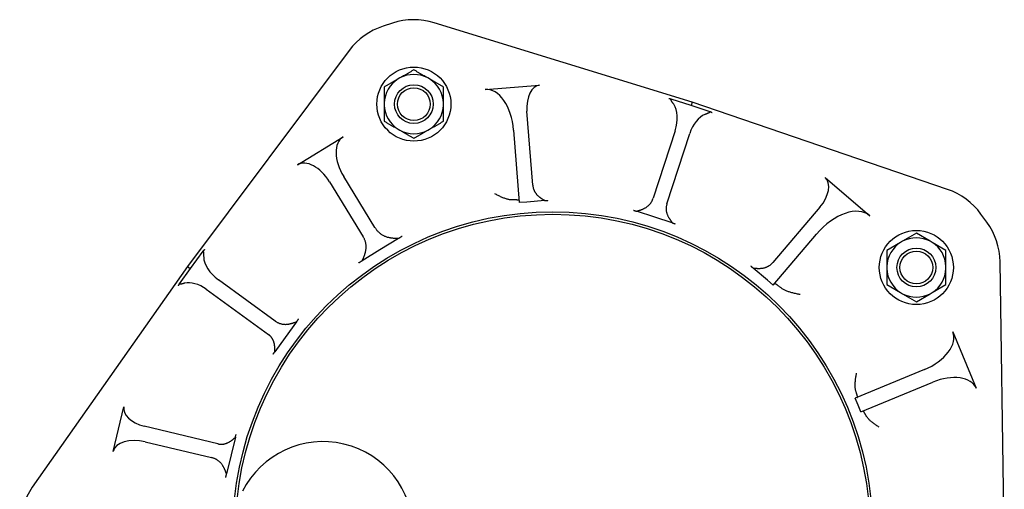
# Model space of a CAD drawing. Header units: millimetres. Extents: x -20 to 4412, y 58 to 1156.
# Tile 2 of 7: x -20 to 379, y 497 to 687. Entities that reach past the tile are written whole.
import ezdxf

# ---------------------------------------------------------------- set-up
doc = ezdxf.new("R2010")
doc.units = ezdxf.units.MM
doc.layers.add('DETAIL', color=2, linetype='Continuous')

msp = doc.modelspace()

# ---------------------------------------------------------------- linework, layer by layer
at = {"layer": 'DETAIL'}
for p, q in [((131.16, 685.44), (127.35, 684.2)), ((252.47, 653.48), (148.04, 685.58)), ((113.62, 674.38), (48.06, 586.98)), ((134.17, 663.26), (133.41, 662.82)), ((146.16, 662.82), (145.4, 663.26)), ((127.79, 659.57), (127.79, 653.09)), ((151.78, 653.09), (151.78, 659.57)), ((168.63, 658.62), (190.7, 660.37)), ((252.01, 652.07), (243.96, 654.68)), ((127.79, 653.09), (127.79, 652.21)), ((127.79, 652.21), (127.79, 645.72)), ((151.78, 652.21), (151.78, 653.09)), ((151.78, 645.72), (151.78, 652.21)), ((252.47, 653.48), (252.01, 652.07)), ((259.73, 649.57), (252.01, 652.07)), ((355.84, 618.14), (252.47, 653.48)), ((187.95, 619.79), (185.57, 649.85)), ((133.41, 642.48), (134.17, 642.04)), ((145.4, 642.04), (146.16, 642.48)), ((180.16, 642.16), (182.49, 612.78)), ((92.68, 628.11), (111.1, 639.41)), ((245.56, 641.9), (236.68, 614.54)), ((242.26, 612.3), (251.48, 640.71)), ((124.04, 602.67), (111.38, 623.31)), ((306.3, 622.96), (324.42, 607.5)), ((105.62, 621.23), (119.29, 598.94)), ((185.48, 613.01), (182.49, 612.78)), ((192.83, 613.59), (185.48, 613.01)), ((304.18, 610.89), (285.09, 588.53)), ((237.35, 606.89), (230, 609.28)), ((244.44, 604.59), (237.35, 606.89)), ((371.79, 604.87), (369.43, 608.11)), ((133.6, 598.32), (126.04, 593.68)), ((285.22, 579.44), (302.81, 600.05)), ((343.27, 600.38), (337.65, 597.14)), ((348.89, 597.14), (343.27, 600.38)), ((336.89, 596.7), (331.27, 593.46)), ((337.65, 597.14), (336.89, 596.7)), ((349.65, 596.7), (348.89, 597.14)), ((355.26, 593.46), (349.65, 596.7)), ((54.31, 593.07), (49.26, 586.11)), ((126.04, 593.68), (118.88, 589.29)), ((331.27, 593.46), (331.27, 586.97)), ((355.26, 586.97), (355.26, 593.46)), ((48.06, 586.98), (-14.74, 497.59)), ((49.26, 586.11), (44.73, 579.88)), ((48.06, 586.98), (49.26, 586.11)), ((282.94, 581.39), (277.18, 586.3)), ((331.27, 586.97), (331.27, 586.09)), ((331.27, 586.09), (331.27, 579.61)), ((355.26, 586.09), (355.26, 586.97)), ((355.26, 579.61), (355.26, 586.09)), ((378.88, 479.62), (377.14, 588.85)), ((83.62, 564.87), (60.67, 581.53)), ((285.22, 579.44), (282.94, 581.39)), ((331.27, 579.61), (336.89, 576.37)), ((349.65, 576.37), (355.26, 579.61)), ((55.73, 577.71), (80.91, 559.43)), ((336.89, 576.37), (337.65, 575.93)), ((337.65, 575.93), (343.27, 572.68)), ((343.27, 572.68), (348.89, 575.93)), ((348.89, 575.93), (349.65, 576.37)), ((92.3, 564.55), (87.69, 558.21)), ((87.69, 558.21), (83.51, 552.44)), ((358.04, 560.51), (367.52, 537.66)), ((346.51, 545.2), (318.54, 533.6)), ((320.84, 528.06), (349.94, 540.12)), ((319.69, 530.83), (318.54, 533.6)), ((320.84, 528.06), (319.69, 530.83)), ((18.03, 512.05), (22.38, 530.18)), ((60.35, 515.17), (30.53, 522.31)), ((31.01, 516.03), (57.87, 509.59)), ((67.53, 517.81), (65.84, 510.76)), ((65.84, 510.76), (63.97, 502.96))]:
    msp.add_line(p, q, dxfattribs=at)
at = {"layer": 'DETAIL', "flags": 128}
for points in [[(139.79, 666.5), (139.53, 666.35), (139.28, 666.2), (139.02, 666.06), (138.78, 665.92), (138.53, 665.77), (138.29, 665.63), (138.05, 665.5), (137.81, 665.36), (137.57, 665.22), (137.34, 665.09), (137.11, 664.95), (136.88, 664.82), (136.65, 664.69), (136.42, 664.55), (136.19, 664.42), (135.96, 664.29), (135.74, 664.16), (135.51, 664.03), (135.29, 663.9), (135.07, 663.77), (134.84, 663.64), (134.62, 663.52), (134.39, 663.39), (134.17, 663.26)], [(145.4, 663.26), (145.18, 663.39), (144.96, 663.52), (144.73, 663.64), (144.51, 663.77), (144.28, 663.9), (144.06, 664.03), (143.83, 664.16), (143.61, 664.29), (143.38, 664.42), (143.15, 664.55), (142.93, 664.69), (142.7, 664.82), (142.47, 664.95), (142.23, 665.09), (142, 665.22), (141.76, 665.36), (141.53, 665.5), (141.28, 665.63), (141.04, 665.77), (140.8, 665.92), (140.55, 666.06), (140.3, 666.2), (140.04, 666.35), (139.79, 666.5)], [(133.41, 662.82), (133.18, 662.69), (132.96, 662.56), (132.74, 662.43), (132.51, 662.3), (132.29, 662.17), (132.06, 662.04), (131.84, 661.91), (131.61, 661.78), (131.39, 661.65), (131.16, 661.52), (130.93, 661.39), (130.7, 661.25), (130.47, 661.12), (130.24, 660.99), (130, 660.85), (129.77, 660.72), (129.53, 660.58), (129.29, 660.44), (129.05, 660.3), (128.8, 660.16), (128.55, 660.01), (128.3, 659.87), (128.05, 659.72), (127.79, 659.57)], [(151.78, 659.57), (151.52, 659.72), (151.27, 659.87), (151.02, 660.01), (150.77, 660.16), (150.53, 660.3), (150.28, 660.44), (150.04, 660.58), (149.8, 660.72), (149.57, 660.85), (149.33, 660.99), (149.1, 661.12), (148.87, 661.25), (148.64, 661.39), (148.41, 661.52), (148.19, 661.65), (147.96, 661.78), (147.73, 661.91), (147.51, 662.04), (147.28, 662.17), (147.06, 662.3), (146.84, 662.43), (146.61, 662.56), (146.39, 662.69), (146.16, 662.82)], [(243.96, 654.68), (243.92, 654.69), (243.87, 654.69), (243.83, 654.69), (243.79, 654.69), (243.74, 654.7), (243.7, 654.7), (243.66, 654.71), (243.62, 654.71), (243.58, 654.72), (243.54, 654.72), (243.5, 654.73), (243.46, 654.73), (243.42, 654.74), (243.38, 654.75), (243.34, 654.76), (243.3, 654.76), (243.27, 654.77), (243.23, 654.78), (243.19, 654.79), (243.16, 654.8), (243.12, 654.81), (243.09, 654.82), (243.05, 654.83), (243.02, 654.84)], [(245.02, 652.59), (244.93, 652.72), (244.84, 652.85), (244.75, 652.97), (244.66, 653.1), (244.58, 653.21), (244.5, 653.33), (244.42, 653.44), (244.35, 653.54), (244.28, 653.64), (244.22, 653.74), (244.16, 653.83), (244.1, 653.92), (244.06, 654.01), (244.01, 654.09), (243.98, 654.16), (243.95, 654.23), (243.93, 654.3), (243.91, 654.36), (243.9, 654.42), (243.9, 654.47), (243.9, 654.53), (243.91, 654.58), (243.94, 654.64), (243.96, 654.68)], [(259.73, 649.57), (259.72, 649.51), (259.71, 649.46), (259.69, 649.41), (259.66, 649.36), (259.62, 649.32), (259.58, 649.28), (259.53, 649.24), (259.47, 649.2), (259.41, 649.16), (259.34, 649.12), (259.26, 649.08), (259.18, 649.04), (259.09, 649), (258.99, 648.96), (258.88, 648.92), (258.77, 648.88), (258.65, 648.83), (258.53, 648.79), (258.4, 648.74), (258.26, 648.69), (258.12, 648.64), (257.98, 648.59), (257.83, 648.54), (257.68, 648.48)], [(260.53, 649.16), (260.5, 649.17), (260.46, 649.19), (260.43, 649.2), (260.39, 649.21), (260.36, 649.23), (260.32, 649.24), (260.29, 649.26), (260.25, 649.27), (260.22, 649.29), (260.18, 649.3), (260.15, 649.32), (260.12, 649.34), (260.08, 649.35), (260.05, 649.37), (260.02, 649.39), (259.98, 649.41), (259.95, 649.43), (259.92, 649.45), (259.89, 649.47), (259.85, 649.49), (259.82, 649.51), (259.79, 649.53), (259.76, 649.55), (259.73, 649.57)], [(127.79, 645.72), (128.05, 645.58), (128.3, 645.43), (128.55, 645.28), (128.8, 645.14), (129.05, 645), (129.29, 644.86), (129.53, 644.72), (129.77, 644.58), (130, 644.45), (130.24, 644.31), (130.47, 644.18), (130.7, 644.04), (130.93, 643.91), (131.16, 643.78), (131.39, 643.65), (131.61, 643.52), (131.84, 643.39), (132.06, 643.26), (132.29, 643.13), (132.51, 643), (132.74, 642.87), (132.96, 642.74), (133.18, 642.61), (133.41, 642.48)], [(134.17, 642.04), (134.39, 641.91), (134.62, 641.78), (134.84, 641.65), (135.07, 641.52), (135.29, 641.4), (135.51, 641.27), (135.74, 641.14), (135.96, 641.01), (136.19, 640.88), (136.42, 640.74), (136.65, 640.61), (136.88, 640.48), (137.11, 640.35), (137.34, 640.21), (137.57, 640.08), (137.81, 639.94), (138.05, 639.8), (138.29, 639.66), (138.53, 639.52), (138.78, 639.38), (139.02, 639.24), (139.28, 639.09), (139.53, 638.95), (139.79, 638.8)], [(139.79, 638.8), (140.04, 638.95), (140.3, 639.09), (140.55, 639.24), (140.8, 639.38), (141.04, 639.52), (141.28, 639.66), (141.53, 639.8), (141.76, 639.94), (142, 640.08), (142.23, 640.21), (142.47, 640.35), (142.7, 640.48), (142.93, 640.61), (143.15, 640.74), (143.38, 640.88), (143.61, 641.01), (143.83, 641.14), (144.06, 641.27), (144.28, 641.4), (144.51, 641.52), (144.73, 641.65), (144.96, 641.78), (145.18, 641.91), (145.4, 642.04)], [(146.16, 642.48), (146.39, 642.61), (146.61, 642.74), (146.84, 642.87), (147.06, 643), (147.28, 643.13), (147.51, 643.26), (147.73, 643.39), (147.96, 643.52), (148.19, 643.65), (148.41, 643.78), (148.64, 643.91), (148.87, 644.04), (149.1, 644.18), (149.33, 644.31), (149.57, 644.45), (149.8, 644.58), (150.04, 644.72), (150.28, 644.86), (150.53, 645), (150.77, 645.14), (151.02, 645.28), (151.27, 645.43), (151.52, 645.58), (151.78, 645.72)], [(187.95, 619.79), (187.97, 619.62), (187.99, 619.44), (188.01, 619.27), (188.04, 619.1), (188.08, 618.93), (188.12, 618.77), (188.16, 618.6), (188.21, 618.43), (188.26, 618.27), (188.32, 618.1), (188.38, 617.94), (188.45, 617.78), (188.52, 617.62), (188.59, 617.46), (188.67, 617.3), (188.76, 617.15), (188.85, 617), (188.94, 616.85), (189.04, 616.7), (189.14, 616.56), (189.25, 616.41), (189.36, 616.27), (189.48, 616.14), (189.6, 616)], [(179.87, 613.85), (179.63, 613.85), (179.37, 613.86), (179.11, 613.88), (178.84, 613.91), (178.56, 613.95), (178.28, 614.01), (177.99, 614.07), (177.7, 614.14), (177.4, 614.22), (177.1, 614.32), (176.79, 614.41), (176.48, 614.52), (176.17, 614.64), (175.85, 614.76), (175.53, 614.89), (175.21, 615.03), (174.88, 615.18), (174.55, 615.33), (174.22, 615.49), (173.88, 615.66), (173.55, 615.83), (173.21, 616.01), (172.87, 616.19), (172.53, 616.38)], [(189.6, 616), (189.75, 615.84), (189.91, 615.69), (190.06, 615.54), (190.21, 615.41), (190.35, 615.28), (190.5, 615.16), (190.64, 615.05), (190.79, 614.94), (190.93, 614.83), (191.07, 614.73), (191.21, 614.63), (191.36, 614.53), (191.49, 614.43), (191.63, 614.34), (191.77, 614.26), (191.9, 614.17), (192.03, 614.09), (192.16, 614.01), (192.28, 613.94), (192.4, 613.86), (192.51, 613.79), (192.62, 613.72), (192.73, 613.66), (192.83, 613.59)], [(233.8, 610.83), (233.97, 610.95), (234.14, 611.06), (234.3, 611.18), (234.46, 611.31), (234.62, 611.44), (234.77, 611.57), (234.92, 611.71), (235.06, 611.85), (235.2, 612), (235.33, 612.15), (235.46, 612.3), (235.58, 612.45), (235.7, 612.61), (235.82, 612.78), (235.93, 612.94), (236.03, 613.11), (236.13, 613.28), (236.22, 613.45), (236.31, 613.63), (236.39, 613.8), (236.47, 613.98), (236.55, 614.17), (236.62, 614.35), (236.68, 614.54)], [(182.42, 613.63), (182.41, 613.65), (182.4, 613.67), (182.38, 613.69), (182.34, 613.71), (182.31, 613.73), (182.26, 613.74), (182.2, 613.76), (182.13, 613.78), (182.06, 613.79), (181.98, 613.8), (181.89, 613.81), (181.79, 613.83), (181.68, 613.83), (181.56, 613.84), (181.43, 613.85), (181.3, 613.86), (181.15, 613.86), (181, 613.86), (180.83, 613.87), (180.66, 613.87), (180.48, 613.86), (180.29, 613.86), (180.08, 613.86), (179.87, 613.85)], [(192.83, 613.59), (192.9, 613.6), (192.97, 613.61), (193.03, 613.61), (193.1, 613.62), (193.16, 613.63), (193.22, 613.63), (193.28, 613.64), (193.34, 613.64), (193.4, 613.65), (193.46, 613.65), (193.51, 613.66), (193.56, 613.66), (193.61, 613.67), (193.66, 613.67), (193.71, 613.68), (193.76, 613.68), (193.8, 613.68), (193.85, 613.69), (193.89, 613.69), (193.93, 613.7), (193.97, 613.7), (194.01, 613.7), (194.04, 613.7), (194.08, 613.71)], [(230, 609.28), (230.11, 609.32), (230.23, 609.36), (230.36, 609.4), (230.49, 609.44), (230.63, 609.49), (230.77, 609.53), (230.92, 609.58), (231.07, 609.63), (231.22, 609.68), (231.38, 609.73), (231.54, 609.79), (231.7, 609.84), (231.87, 609.91), (232.03, 609.97), (232.2, 610.04), (232.37, 610.11), (232.55, 610.18), (232.72, 610.26), (232.89, 610.34), (233.07, 610.43), (233.24, 610.52), (233.42, 610.61), (233.61, 610.72), (233.8, 610.83)], [(242.26, 612.3), (242.21, 612.14), (242.16, 611.96), (242.12, 611.79), (242.08, 611.62), (242.05, 611.44), (242.02, 611.27), (241.99, 611.09), (241.97, 610.91), (241.96, 610.74), (241.95, 610.56), (241.95, 610.38), (241.95, 610.2), (241.95, 610.02), (241.96, 609.84), (241.98, 609.66), (242, 609.48), (242.02, 609.3), (242.06, 609.12), (242.09, 608.94), (242.13, 608.76), (242.18, 608.59), (242.23, 608.41), (242.29, 608.23), (242.35, 608.06)], [(228.7, 609.72), (228.74, 609.7), (228.78, 609.69), (228.83, 609.68), (228.87, 609.66), (228.91, 609.65), (228.96, 609.63), (229.01, 609.62), (229.05, 609.6), (229.1, 609.58), (229.15, 609.57), (229.21, 609.55), (229.26, 609.53), (229.31, 609.51), (229.37, 609.49), (229.43, 609.47), (229.49, 609.45), (229.54, 609.43), (229.61, 609.41), (229.67, 609.39), (229.73, 609.37), (229.8, 609.35), (229.86, 609.33), (229.93, 609.3), (230, 609.28)], [(242.35, 608.06), (242.43, 607.85), (242.52, 607.66), (242.6, 607.47), (242.69, 607.29), (242.78, 607.11), (242.87, 606.95), (242.96, 606.79), (243.05, 606.63), (243.14, 606.47), (243.24, 606.32), (243.33, 606.17), (243.42, 606.03), (243.52, 605.89), (243.61, 605.75), (243.7, 605.62), (243.8, 605.49), (243.89, 605.36), (243.97, 605.24), (244.06, 605.12), (244.14, 605.01), (244.22, 604.9), (244.3, 604.79), (244.37, 604.69), (244.44, 604.59)], [(124.04, 602.67), (124.19, 602.44), (124.34, 602.21), (124.5, 601.99), (124.67, 601.77), (124.85, 601.56), (125.03, 601.36), (125.22, 601.16), (125.41, 600.96), (125.62, 600.77), (125.82, 600.59), (126.04, 600.41), (126.26, 600.24), (126.48, 600.08), (126.72, 599.92), (126.95, 599.77), (127.2, 599.63), (127.45, 599.5), (127.7, 599.37), (127.96, 599.25), (128.22, 599.14), (128.49, 599.04), (128.76, 598.95), (129.04, 598.86), (129.32, 598.79)], [(244.44, 604.59), (244.51, 604.57), (244.57, 604.55), (244.64, 604.53), (244.7, 604.51), (244.76, 604.49), (244.82, 604.47), (244.88, 604.46), (244.94, 604.44), (245, 604.42), (245.05, 604.4), (245.1, 604.39), (245.16, 604.37), (245.21, 604.36), (245.25, 604.34), (245.3, 604.33), (245.35, 604.31), (245.39, 604.3), (245.43, 604.28), (245.48, 604.27), (245.52, 604.26), (245.55, 604.25), (245.59, 604.23), (245.63, 604.22), (245.66, 604.21)], [(120.31, 593.27), (120.36, 593.52), (120.4, 593.77), (120.43, 594.02), (120.45, 594.27), (120.46, 594.52), (120.47, 594.77), (120.47, 595.02), (120.45, 595.27), (120.44, 595.51), (120.41, 595.76), (120.38, 596), (120.33, 596.24), (120.29, 596.48), (120.23, 596.72), (120.17, 596.95), (120.1, 597.19), (120.02, 597.42), (119.94, 597.64), (119.84, 597.87), (119.75, 598.09), (119.64, 598.31), (119.53, 598.52), (119.42, 598.73), (119.29, 598.94)], [(129.32, 598.79), (129.54, 598.74), (129.75, 598.69), (129.95, 598.65), (130.16, 598.62), (130.37, 598.58), (130.57, 598.55), (130.77, 598.53), (130.97, 598.5), (131.16, 598.48), (131.35, 598.46), (131.54, 598.44), (131.73, 598.43), (131.91, 598.42), (132.09, 598.41), (132.26, 598.4), (132.43, 598.39), (132.59, 598.38), (132.75, 598.37), (132.91, 598.36), (133.06, 598.35), (133.2, 598.35), (133.34, 598.34), (133.48, 598.33), (133.6, 598.32)], [(133.6, 598.32), (133.67, 598.36), (133.73, 598.4), (133.8, 598.44), (133.87, 598.48), (133.93, 598.53), (134, 598.57), (134.06, 598.61), (134.12, 598.65), (134.19, 598.69), (134.25, 598.73), (134.31, 598.77), (134.37, 598.81), (134.43, 598.85), (134.49, 598.88), (134.55, 598.92), (134.61, 598.96), (134.67, 599), (134.73, 599.03), (134.79, 599.07), (134.84, 599.1), (134.9, 599.14), (134.96, 599.17), (135.01, 599.21), (135.07, 599.24)], [(54.99, 593.76), (54.97, 593.73), (54.94, 593.7), (54.92, 593.66), (54.89, 593.63), (54.86, 593.6), (54.84, 593.57), (54.81, 593.54), (54.78, 593.51), (54.76, 593.48), (54.73, 593.45), (54.7, 593.42), (54.67, 593.39), (54.64, 593.36), (54.61, 593.33), (54.58, 593.31), (54.55, 593.28), (54.52, 593.25), (54.49, 593.22), (54.46, 593.2), (54.43, 593.17), (54.4, 593.15), (54.37, 593.12), (54.34, 593.09), (54.31, 593.07)], [(54.31, 593.07), (54.36, 593.05), (54.4, 593.02), (54.44, 592.99), (54.48, 592.95), (54.51, 592.9), (54.54, 592.85), (54.56, 592.79), (54.58, 592.72), (54.6, 592.65), (54.62, 592.57), (54.63, 592.48), (54.64, 592.39), (54.65, 592.29), (54.66, 592.18), (54.66, 592.06), (54.66, 591.93), (54.67, 591.8), (54.67, 591.67), (54.67, 591.52), (54.67, 591.38), (54.67, 591.22), (54.67, 591.06), (54.68, 590.9), (54.68, 590.73)], [(118.88, 589.29), (118.93, 589.4), (118.98, 589.52), (119.03, 589.65), (119.09, 589.78), (119.15, 589.91), (119.21, 590.05), (119.27, 590.2), (119.34, 590.34), (119.4, 590.5), (119.47, 590.65), (119.54, 590.81), (119.6, 590.98), (119.67, 591.15), (119.74, 591.33), (119.8, 591.5), (119.87, 591.69), (119.93, 591.87), (120, 592.06), (120.06, 592.25), (120.11, 592.45), (120.17, 592.65), (120.22, 592.86), (120.27, 593.06), (120.31, 593.27)], [(117.53, 588.48), (117.57, 588.5), (117.6, 588.53), (117.64, 588.55), (117.68, 588.57), (117.72, 588.6), (117.77, 588.63), (117.81, 588.65), (117.86, 588.68), (117.91, 588.71), (117.96, 588.74), (118.01, 588.77), (118.07, 588.81), (118.13, 588.84), (118.19, 588.88), (118.25, 588.91), (118.31, 588.95), (118.38, 588.99), (118.44, 589.03), (118.51, 589.07), (118.58, 589.11), (118.65, 589.15), (118.73, 589.2), (118.81, 589.24), (118.88, 589.29)], [(276.19, 587.16), (276.22, 587.14), (276.25, 587.11), (276.28, 587.08), (276.32, 587.05), (276.35, 587.02), (276.39, 586.99), (276.42, 586.96), (276.46, 586.93), (276.5, 586.89), (276.54, 586.86), (276.58, 586.83), (276.62, 586.79), (276.66, 586.75), (276.7, 586.72), (276.75, 586.68), (276.79, 586.64), (276.84, 586.6), (276.88, 586.56), (276.93, 586.52), (276.98, 586.48), (277.03, 586.43), (277.08, 586.39), (277.13, 586.34), (277.18, 586.3)], [(277.18, 586.3), (277.3, 586.29), (277.43, 586.28), (277.56, 586.27), (277.71, 586.26), (277.85, 586.25), (278, 586.24), (278.15, 586.22), (278.31, 586.21), (278.47, 586.2), (278.64, 586.19), (278.81, 586.18), (278.98, 586.18), (279.16, 586.17), (279.34, 586.17), (279.52, 586.17), (279.7, 586.17), (279.89, 586.17), (280.08, 586.18), (280.27, 586.19), (280.47, 586.21), (280.66, 586.23), (280.86, 586.25), (281.05, 586.28), (281.25, 586.31)], [(281.25, 586.31), (281.44, 586.35), (281.63, 586.39), (281.82, 586.44), (282, 586.49), (282.18, 586.55), (282.36, 586.62), (282.54, 586.69), (282.71, 586.76), (282.89, 586.84), (283.05, 586.92), (283.22, 587.01), (283.38, 587.1), (283.54, 587.2), (283.7, 587.3), (283.86, 587.4), (284.01, 587.51), (284.15, 587.63), (284.3, 587.75), (284.44, 587.87), (284.58, 587.99), (284.71, 588.12), (284.84, 588.25), (284.96, 588.39), (285.09, 588.53)], [(44.73, 579.88), (44.72, 579.85), (44.71, 579.81), (44.69, 579.77), (44.68, 579.74), (44.66, 579.7), (44.65, 579.67), (44.63, 579.63), (44.62, 579.6), (44.6, 579.57), (44.59, 579.53), (44.57, 579.5), (44.56, 579.47), (44.54, 579.44), (44.52, 579.41), (44.51, 579.38), (44.49, 579.35), (44.47, 579.32), (44.46, 579.29), (44.44, 579.26), (44.42, 579.24), (44.4, 579.21), (44.39, 579.18), (44.37, 579.15), (44.35, 579.13)], [(46.99, 580.17), (46.84, 580.13), (46.69, 580.09), (46.55, 580.05), (46.42, 580.02), (46.28, 579.98), (46.15, 579.94), (46.03, 579.91), (45.91, 579.88), (45.8, 579.85), (45.69, 579.82), (45.59, 579.8), (45.49, 579.78), (45.39, 579.76), (45.31, 579.75), (45.23, 579.74), (45.15, 579.73), (45.08, 579.73), (45.02, 579.74), (44.96, 579.75), (44.91, 579.76), (44.86, 579.78), (44.81, 579.81), (44.77, 579.84), (44.73, 579.88)], [(288.49, 578.27), (288.28, 578.44), (288.08, 578.6), (287.88, 578.76), (287.69, 578.9), (287.52, 579.03), (287.35, 579.16), (287.18, 579.27), (287.03, 579.38), (286.88, 579.48), (286.75, 579.57), (286.62, 579.65), (286.5, 579.72), (286.39, 579.79), (286.29, 579.85), (286.19, 579.9), (286.11, 579.94), (286.03, 579.97), (285.96, 580), (285.9, 580.02), (285.84, 580.03), (285.8, 580.04), (285.76, 580.04), (285.73, 580.03), (285.71, 580.01)], [(296.27, 575.6), (295.87, 575.66), (295.48, 575.73), (295.09, 575.8), (294.7, 575.87), (294.32, 575.95), (293.94, 576.04), (293.57, 576.12), (293.21, 576.21), (292.85, 576.31), (292.5, 576.41), (292.16, 576.51), (291.82, 576.62), (291.49, 576.73), (291.17, 576.84), (290.86, 576.97), (290.56, 577.09), (290.26, 577.22), (289.98, 577.36), (289.7, 577.5), (289.44, 577.64), (289.18, 577.79), (288.94, 577.95), (288.71, 578.11), (288.49, 578.27)], [(83.62, 564.87), (83.79, 564.75), (83.96, 564.64), (84.13, 564.53), (84.31, 564.43), (84.49, 564.33), (84.67, 564.24), (84.85, 564.15), (85.04, 564.07), (85.23, 564), (85.42, 563.92), (85.61, 563.86), (85.81, 563.8), (86.01, 563.74), (86.21, 563.7), (86.41, 563.65), (86.62, 563.62), (86.82, 563.59), (87.03, 563.56), (87.24, 563.54), (87.45, 563.53), (87.66, 563.52), (87.87, 563.52), (88.08, 563.53), (88.29, 563.55)], [(88.29, 563.55), (88.52, 563.57), (88.73, 563.59), (88.94, 563.62), (89.14, 563.65), (89.33, 563.69), (89.52, 563.73), (89.71, 563.77), (89.89, 563.81), (90.07, 563.85), (90.25, 563.9), (90.42, 563.95), (90.59, 564), (90.76, 564.05), (90.92, 564.1), (91.08, 564.15), (91.23, 564.2), (91.38, 564.25), (91.53, 564.29), (91.67, 564.34), (91.8, 564.39), (91.93, 564.43), (92.06, 564.47), (92.18, 564.51), (92.3, 564.55)], [(92.3, 564.55), (92.34, 564.6), (92.38, 564.66), (92.42, 564.72), (92.46, 564.78), (92.5, 564.83), (92.54, 564.89), (92.57, 564.94), (92.61, 564.99), (92.65, 565.04), (92.68, 565.1), (92.72, 565.14), (92.75, 565.19), (92.78, 565.24), (92.82, 565.29), (92.85, 565.33), (92.88, 565.38), (92.91, 565.42), (92.94, 565.46), (92.97, 565.5), (93, 565.54), (93.03, 565.58), (93.05, 565.62), (93.08, 565.65), (93.11, 565.69)], [(83.09, 556.39), (83.04, 556.55), (82.99, 556.7), (82.93, 556.85), (82.87, 557), (82.8, 557.15), (82.73, 557.29), (82.66, 557.43), (82.58, 557.57), (82.5, 557.71), (82.41, 557.84), (82.33, 557.97), (82.23, 558.1), (82.14, 558.23), (82.04, 558.35), (81.94, 558.47), (81.84, 558.59), (81.73, 558.71), (81.62, 558.82), (81.51, 558.93), (81.39, 559.03), (81.28, 559.14), (81.16, 559.24), (81.03, 559.33), (80.91, 559.43)], [(83.51, 552.44), (83.51, 552.56), (83.51, 552.68), (83.5, 552.81), (83.5, 552.94), (83.5, 553.08), (83.5, 553.22), (83.5, 553.37), (83.49, 553.52), (83.49, 553.67), (83.49, 553.83), (83.48, 553.99), (83.47, 554.15), (83.46, 554.32), (83.45, 554.49), (83.43, 554.66), (83.41, 554.84), (83.39, 555.02), (83.36, 555.2), (83.33, 555.39), (83.3, 555.58), (83.25, 555.78), (83.21, 555.98), (83.15, 556.18), (83.09, 556.39)], [(82.81, 551.5), (82.83, 551.53), (82.85, 551.56), (82.87, 551.59), (82.9, 551.62), (82.92, 551.65), (82.95, 551.69), (82.97, 551.72), (83, 551.76), (83.03, 551.8), (83.05, 551.83), (83.08, 551.87), (83.11, 551.91), (83.14, 551.95), (83.17, 551.99), (83.2, 552.03), (83.23, 552.07), (83.27, 552.12), (83.3, 552.16), (83.33, 552.21), (83.37, 552.25), (83.4, 552.3), (83.44, 552.35), (83.47, 552.39), (83.51, 552.44)], [(318.86, 536.2), (318.79, 536.41), (318.72, 536.63), (318.67, 536.87), (318.62, 537.11), (318.58, 537.37), (318.55, 537.63), (318.52, 537.91), (318.5, 538.2), (318.49, 538.49), (318.48, 538.8), (318.48, 539.12), (318.49, 539.44), (318.51, 539.78), (318.53, 540.12), (318.56, 540.47), (318.59, 540.82), (318.64, 541.18), (318.68, 541.54), (318.74, 541.91), (318.8, 542.28), (318.86, 542.66), (318.94, 543.04), (319.01, 543.42), (319.09, 543.81)], [(319.36, 533.94), (319.38, 533.95), (319.39, 533.97), (319.41, 534), (319.41, 534.03), (319.42, 534.07), (319.42, 534.12), (319.42, 534.17), (319.41, 534.23), (319.41, 534.3), (319.39, 534.37), (319.38, 534.46), (319.36, 534.55), (319.34, 534.64), (319.31, 534.75), (319.29, 534.86), (319.25, 534.98), (319.22, 535.1), (319.18, 535.24), (319.13, 535.38), (319.09, 535.53), (319.03, 535.69), (318.98, 535.85), (318.92, 536.02), (318.86, 536.2)], [(322.78, 526.77), (322.71, 526.92), (322.64, 527.06), (322.57, 527.19), (322.51, 527.31), (322.45, 527.43), (322.39, 527.54), (322.33, 527.64), (322.27, 527.74), (322.22, 527.83), (322.17, 527.91), (322.12, 527.99), (322.08, 528.06), (322.03, 528.13), (321.99, 528.18), (321.95, 528.23), (321.92, 528.28), (321.88, 528.32), (321.85, 528.35), (321.82, 528.38), (321.79, 528.4), (321.77, 528.41), (321.75, 528.42), (321.73, 528.42), (321.71, 528.42)], [(328.25, 521.87), (327.93, 522.06), (327.62, 522.26), (327.31, 522.46), (327.01, 522.67), (326.71, 522.87), (326.42, 523.07), (326.14, 523.28), (325.86, 523.49), (325.6, 523.69), (325.34, 523.9), (325.09, 524.11), (324.85, 524.31), (324.62, 524.52), (324.39, 524.73), (324.18, 524.94), (323.98, 525.14), (323.79, 525.35), (323.6, 525.56), (323.43, 525.77), (323.28, 525.97), (323.13, 526.17), (323, 526.38), (322.88, 526.58), (322.78, 526.77)], [(67.53, 517.81), (67.55, 517.87), (67.56, 517.94), (67.57, 518), (67.59, 518.06), (67.6, 518.12), (67.61, 518.18), (67.63, 518.24), (67.64, 518.3), (67.65, 518.35), (67.66, 518.4), (67.68, 518.45), (67.69, 518.5), (67.7, 518.55), (67.71, 518.6), (67.72, 518.65), (67.73, 518.69), (67.74, 518.73), (67.75, 518.77), (67.76, 518.81), (67.77, 518.85), (67.78, 518.89), (67.79, 518.92), (67.79, 518.96), (67.8, 518.99)], [(60.35, 515.17), (60.51, 515.13), (60.67, 515.1), (60.83, 515.07), (60.99, 515.05), (61.15, 515.03), (61.32, 515.01), (61.48, 515), (61.65, 515), (61.81, 515), (61.97, 515), (62.14, 515.01), (62.31, 515.02), (62.47, 515.03), (62.64, 515.06), (62.8, 515.08), (62.96, 515.11), (63.13, 515.15), (63.29, 515.18), (63.45, 515.23), (63.62, 515.28), (63.78, 515.33), (63.94, 515.39), (64.09, 515.45), (64.25, 515.52)], [(64.25, 515.52), (64.45, 515.61), (64.64, 515.71), (64.82, 515.8), (65, 515.9), (65.17, 516), (65.32, 516.1), (65.48, 516.2), (65.63, 516.3), (65.77, 516.4), (65.92, 516.5), (66.06, 516.6), (66.19, 516.71), (66.32, 516.81), (66.45, 516.91), (66.58, 517.01), (66.7, 517.11), (66.81, 517.21), (66.93, 517.3), (67.04, 517.39), (67.14, 517.48), (67.25, 517.57), (67.35, 517.65), (67.44, 517.73), (67.53, 517.81)], [(62.14, 506.7), (62.01, 506.88), (61.87, 507.06), (61.73, 507.24), (61.58, 507.41), (61.43, 507.57), (61.27, 507.73), (61.11, 507.88), (60.94, 508.03), (60.77, 508.17), (60.6, 508.3), (60.42, 508.43), (60.24, 508.56), (60.06, 508.67), (59.87, 508.79), (59.68, 508.89), (59.49, 508.99), (59.29, 509.09), (59.1, 509.18), (58.9, 509.26), (58.7, 509.34), (58.49, 509.41), (58.29, 509.48), (58.08, 509.54), (57.87, 509.59)], [(63.97, 502.96), (63.92, 503.08), (63.87, 503.2), (63.82, 503.33), (63.77, 503.46), (63.71, 503.6), (63.66, 503.74), (63.6, 503.88), (63.54, 504.03), (63.48, 504.18), (63.41, 504.33), (63.35, 504.49), (63.28, 504.65), (63.2, 504.81), (63.13, 504.97), (63.05, 505.14), (62.97, 505.3), (62.88, 505.47), (62.79, 505.64), (62.7, 505.81), (62.6, 505.98), (62.5, 506.16), (62.39, 506.33), (62.27, 506.52), (62.14, 506.7)], [(63.61, 501.55), (63.62, 501.59), (63.64, 501.63), (63.65, 501.67), (63.66, 501.72), (63.67, 501.76), (63.68, 501.81), (63.69, 501.86), (63.71, 501.91), (63.72, 501.97), (63.73, 502.02), (63.75, 502.08), (63.76, 502.14), (63.78, 502.2), (63.79, 502.26), (63.81, 502.32), (63.82, 502.38), (63.84, 502.45), (63.86, 502.52), (63.88, 502.59), (63.89, 502.66), (63.91, 502.73), (63.93, 502.81), (63.95, 502.88), (63.97, 502.96)]]:
    msp.add_lwpolyline(points, dxfattribs=at)
at = {"layer": 'DETAIL'}
for centre, radius in [((139.79, 652.65), 15), ((139.79, 652.65), 7.85), ((139.79, 652.65), 6.63), ((196.03, 479.56), 129.5), ((196.03, 479.56), 128.5), ((343.27, 586.53), 15), ((343.27, 586.53), 7.85), ((343.27, 586.53), 6.63)]:
    msp.add_circle(centre, radius, dxfattribs=at)
for centre, radius, start, end in [((139.82, 658.81), 28, 72.9138, 108.0201), ((136.01, 657.57), 28, 108.0201, 143.1264), ((139.79, 652.65), 12, 122.0956, 177.9044), ((139.79, 652.65), 12, 62.0956, 117.9044), ((139.79, 652.65), 12, 2.0956, 57.9044), ((139.79, 652.65), 12, 182.0956, 237.9044), ((139.79, 652.65), 12, 302.0956, 357.9044), ((139.79, 652.65), 12, 242.0956, 297.9044), ((346.79, 591.64), 28, 36.0201, 71.1264), ((349.14, 588.41), 28, 0.9138, 36.0201), ((343.27, 586.53), 12, 62.0956, 117.9044), ((343.27, 586.53), 12, 122.0956, 177.9044), ((343.27, 586.53), 12, 2.0956, 57.9044), ((343.27, 586.53), 12, 182.0956, 237.9044), ((343.27, 586.53), 12, 302.0956, 357.9044), ((343.27, 586.53), 12, 242.0956, 297.9044), ((103.03, 479.56), 36.5, 206.6707, 153.3293), ((8.18, 481.49), 28, 144.9138, 180.0201)]:
    msp.add_arc(centre, radius, start, end, dxfattribs=at)
for centre, major_axis, start_param, end_param in [((170, 641.36), (-1.36, 17.26), 4.712389, 6.283185), ((191.5, 650.31), (-0.79, 10.05), 0, 1.570796), ((239.41, 643.89), (3.39, 10.43), 4.712389, 5.8604), ((257.23, 638.84), (3.17, 9.77), 0.435628, 1.570796), ((118.35, 627.58), (-7.25, 11.82), 0, 1.570796), ((99.28, 617.34), (-6.6, 10.77), 4.712389, 6.283185), ((299.45, 614.93), (6.86, 8.03), 4.712389, 6.283185), ((311.63, 592.52), (12.78, 14.98), 0, 1.570796), ((64.55, 586.88), (-9.08, 6.59), 0.418402, 1.570796), ((52.45, 573.19), (-7.67, 5.57), 4.712389, 5.831042), ((342.78, 554.19), (15.26, 6.33), 4.712389, 6.283185), ((353.39, 531.8), (14.13, 5.86), 0, 1.570796), ((31.87, 527.9), (-9.49, 2.28), 0, 1.570796), ((29.41, 509.33), (-11.37, 2.73), 4.712389, 6.283185)]:
    msp.add_ellipse(centre, major_axis=major_axis, ratio=0.589042, start_param=start_param, end_param=end_param, dxfattribs=at)

doc.saveas('drawing.dxf')
